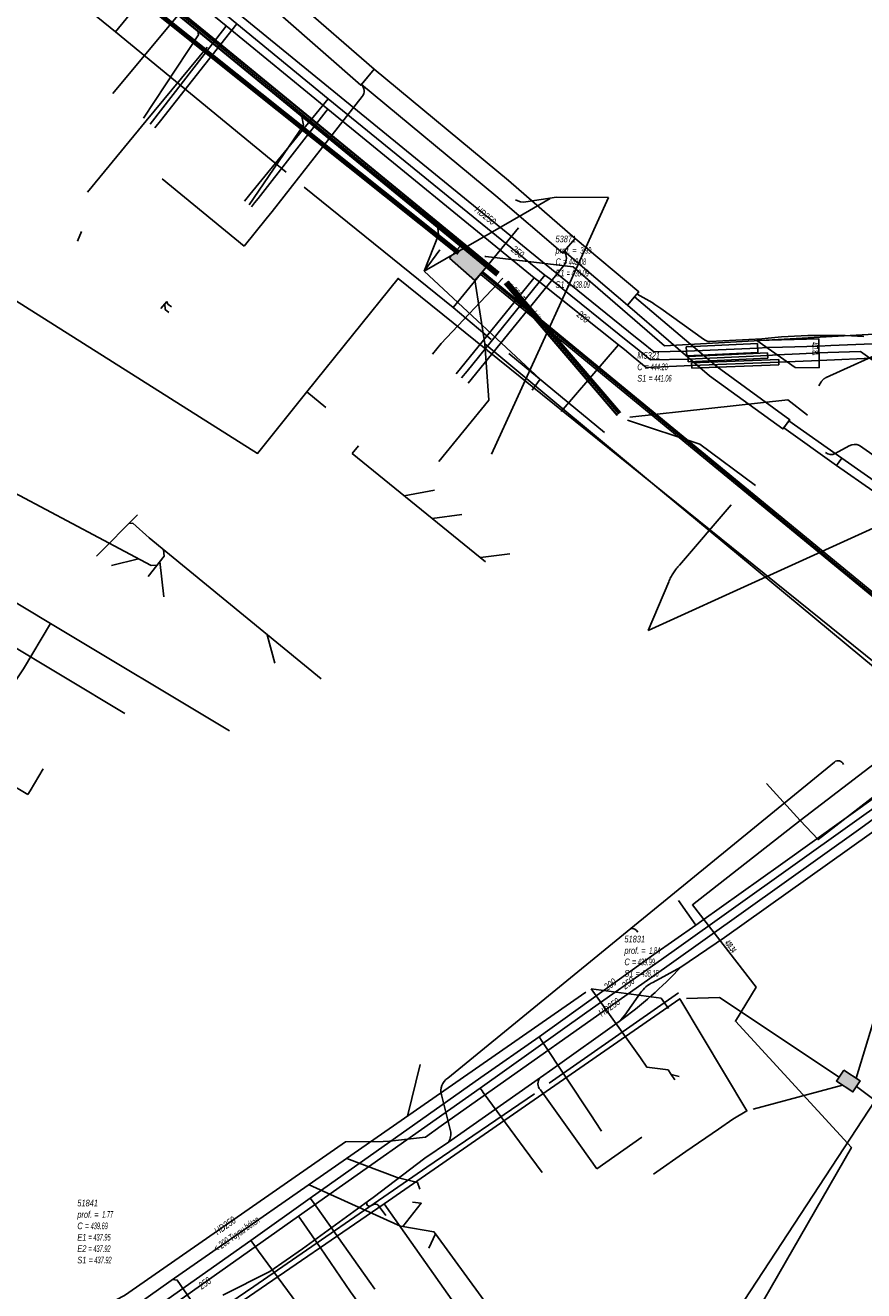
# Model space of a CAD drawing. Header units: metres. Extents: x 2695563 to 2696938, y 1260544 to 1262032.
# Tile 76 of 256: x 2696163 to 2696227, y 1260739 to 1260835. Entities that reach past the tile are written whole.
import ezdxf

# ---------------------------------------------------------------- set-up
doc = ezdxf.new("R2010")
doc.units = ezdxf.units.M
doc.header["$LTSCALE"] = 100
for name, pattern in [('AUSGEZOGEN', [0]), ('STRICHLINIE2_S3', [0.25, 0.15, -0.1]), ('VERDECKT2_S2', [0.18, 0.1, -0.08])]:
    doc.linetypes.add(name, pattern=pattern)
for name, color, linetype in [('Eau portable_Cadastre des conduites_Conduite', 171, 'AUSGEZOGEN'), ('Eau portable_Cadastre des conduites_Ouvrage_Ligne', 171, 'AUSGEZOGEN'), ('Eau potable_Cadastre des conduites_Conduite_Texte', 171, 'AUSGEZOGEN'), ('Eau potable_Cadastre des conduites_Tube de protection', 171, 'AUSGEZOGEN'), ('EU_Cadastre des conduites', 24, 'AUSGEZOGEN'), ('EU_Cadastre des conduites – Texte', 7, 'AUSGEZOGEN'), ('EU_Cadastre des conduites_Regard normalisé – Texte', 24, 'AUSGEZOGEN'), ('Gaz_Cadastre des conduites_Conduite', 32, 'AUSGEZOGEN'), ('Gaz_Cadastre des conduites_Conduite_Texte', 32, 'AUSGEZOGEN'), ('Gaz_Cadastre des conduites_Ouvrage_Ligne', 32, 'AUSGEZOGEN'), ('Gaz_Cadastre des conduites_Tube de protection', 32, 'AUSGEZOGEN'), ('Réseau électrique_Cadastre des conduite_Bord du tracé', 1, 'AUSGEZOGEN'), ('Réseau électrique_Cadastre des conduite_Tronçon de tracé', 1, 'AUSGEZOGEN'), ('Réseau électrique_Cadastre des conduites_Ouvrage_Surface-Ligne-Point', 1, 'AUSGEZOGEN'), ('Réseau électrique_Point altimétrique_Texte', 7, 'AUSGEZOGEN'), ('TV_Cadastre des conduites_CONDUITE', 92, 'AUSGEZOGEN'), ('Télécommunications_SW_Cadastre des conduites_Bord du tracé', 94, 'AUSGEZOGEN'), ('Télécommunications_SW_Cadastre des conduites_Ouvrage', 94, 'AUSGEZOGEN')]:
    doc.layers.add(name, color=color, linetype=linetype)
doc.styles.add('ARIAL', font='arial.ttf')
doc.styles.add('ARIALNARROW', font='ARIALN.TTF')
pattern_1 = [(0, (2708005, 1273150), (6075, 6075), [6075, -6075]), (90, (2708005, 1273150), (-6075, 6075), [6075, -6075])]

# ---------------------------------------------------------------- blocks, each defined once
blk = doc.blocks.new('COMPLEXOBJECT_1725')
at = {"layer": 'Réseau électrique_Cadastre des conduite_Bord du tracé', "color": 1, "linetype": 'AUSGEZOGEN', "transparency": 33554687}
for p, q in [((6212.164, 10764.089), (6210.044, 10762.942)), ((6209.101, 10762.136), (6208.44, 10761.203))]:
    blk.add_line(p, q, dxfattribs=at)
for centre, radius, start, end in [((6188.211, 10786.615), 32.882, 305.87957, 316.75858), ((6211.173, 10760.667), 2.54, 116.38597, 144.65631), ((6201.499, 10765.621), 8.228, 316.64961, 327.52307)]:
    blk.add_arc(centre, radius, start, end, dxfattribs=at)
blk = doc.blocks.new('COMPLEXOBJECT_2431')
at = {"layer": 'Réseau électrique_Cadastre des conduite_Tronçon de tracé', "color": 1, "linetype": 'AUSGEZOGEN', "transparency": 33554687}
blk.add_line((6224.909, 10803.568), (6223.852, 10802.981), dxfattribs=at)
blk.add_arc((6225.339, 10802.704), 0.965, 68.38733, 116.42706, dxfattribs=at)
blk = doc.blocks.new('COMPLEXOBJECT_2484')
at = {"layer": 'Réseau électrique_Cadastre des conduite_Tronçon de tracé', "color": 1, "linetype": 'STRICHLINIE2_S3', "transparency": 33554687}
for p, q in [((6212.068, 10794.54), (6215.979, 10799.105)), ((6209.701, 10789.595), (6211.242, 10793.279))]:
    blk.add_line(p, q, dxfattribs=at)
blk.add_arc((6215.066, 10791.675), 4.147, 136.30267, 157.24487, dxfattribs=at)
blk = doc.blocks.new('COMPLEXOBJECT_2485')
at = {"layer": 'Réseau électrique_Cadastre des conduite_Tronçon de tracé', "color": 1, "linetype": 'STRICHLINIE2_S3', "transparency": 33554687}
for p, q in [((6223.177, 10808.74), (6234.903, 10814.066)), ((6222.61, 10808.108), (6222.799, 10808.42))]:
    blk.add_line(p, q, dxfattribs=at)
blk.add_arc((6223.465, 10808.017), 0.778, 111.69125, 148.80864, dxfattribs=at)
blk = doc.blocks.new('COMPLEXOBJECT_2486')
at = {"layer": 'Réseau électrique_Cadastre des conduite_Tronçon de tracé', "color": 1, "linetype": 'AUSGEZOGEN', "transparency": 33554687}
blk.add_line((6194.723, 10751.705), (6194.032, 10754.418), dxfattribs=at)
for centre, radius, start, end in [((6195.18, 10754.71), 1.185, 124.27081, 194.27168), ((6193.51, 10751.469), 1.236, 329.52091, 11.01656)]:
    blk.add_arc(centre, radius, start, end, dxfattribs=at)
blk = doc.blocks.new('COMPLEXOBJECT_2488')
at = {"layer": 'Réseau électrique_Cadastre des conduite_Tronçon de tracé', "color": 1, "linetype": 'AUSGEZOGEN', "transparency": 33554687}
blk.add_line((6213.89, 10811.633), (6210.636, 10813.966), dxfattribs=at)
for centre, radius, start, end in [((6202.549, 10802.682), 13.882, 54.36951, 63.038), ((6214.381, 10812.224), 0.768, 230.29676, 268.90807)]:
    blk.add_arc(centre, radius, start, end, dxfattribs=at)
blk = doc.blocks.new('COMPLEXOBJECT_2492')
at = {"layer": 'Réseau électrique_Cadastre des conduite_Tronçon de tracé', "color": 1, "linetype": 'AUSGEZOGEN', "transparency": 33554687}
blk.add_line((6204.554, 10750.57), (6201.525, 10754.798), dxfattribs=at)
blk.add_arc((6202.019, 10755.265), 0.68, 136.2347, 223.3988, dxfattribs=at)
blk = doc.blocks.new('COMPLEXOBJECT_2493')
at = {"layer": 'Réseau électrique_Cadastre des conduite_Tronçon de tracé', "color": 1, "linetype": 'AUSGEZOGEN', "transparency": 33554687}
blk.add_line((6181.209, 10821.314), (6188.027, 10830.019), dxfattribs=at)
blk.add_arc((6187.568, 10830.431), 0.617, 318.07279, 51.14645, dxfattribs=at)
blk = doc.blocks.new('COMPLEXOBJECT_2494')
at = {"layer": 'Réseau électrique_Cadastre des conduite_Tronçon de tracé', "color": 1, "linetype": 'AUSGEZOGEN', "transparency": 33554687}
blk.add_line((6196.053, 10808.308), (6203.326, 10817.248), dxfattribs=at)
blk.add_arc((6202.593, 10817.777), 0.904, 324.17017, 34.73224, dxfattribs=at)

msp = doc.modelspace()

# ---------------------------------------------------------------- hatches: boundary and pattern name
at = {"layer": 'Réseau électrique_Cadastre des conduite_Bord du tracé', "lineweight": 18, "transparency": 33554687}
h = msp.add_hatch(dxfattribs=at)
h.set_pattern_fill('MUSTER', color=1, scale=6075, style=0, pattern_type=2)
h.set_pattern_definition(pattern_1)
h.paths.add_polyline_path([(2696183.978, 1260837.054), (2696182.998, 1260835.852), (2696188.906, 1260830.681), (2696189.902, 1260831.898)], flags=0)
h = msp.add_hatch(dxfattribs=at)
h.set_pattern_fill('MUSTER', color=1, scale=6075, style=0, pattern_type=2)
h.set_pattern_definition(pattern_1)
h.paths.add_polyline_path([(2696189.902, 1260831.898), (2696188.962, 1260830.743), (2696199.13, 1260822.305), (2696204.197, 1260817.973), (2696204.306, 1260818.102), (2696205.132, 1260819.061), (2696200.093, 1260823.452)], flags=0)
h = msp.add_hatch(dxfattribs=at)
h.set_pattern_fill('MUSTER', color=1, scale=6075, style=0, pattern_type=2)
h.set_pattern_definition(pattern_1)
h.paths.add_polyline_path([(2696209.084, 1260814.014), (2696209.634, 1260814.657), (2696209.949, 1260815.025), (2696205.132, 1260819.061), (2696204.306, 1260818.102)], flags=0)
h = msp.add_hatch(dxfattribs=at)
h.set_pattern_fill('MUSTER', color=1, scale=6075, style=0, pattern_type=2)
h.set_pattern_definition(pattern_1)
h.paths.add_polyline_path([(2696215.895, 1260809.358), (2696209.634, 1260814.657), (2696209.084, 1260814.014), (2696215.313, 1260808.685), (2696220.869, 1260804.658), (2696221.378, 1260805.355)], flags=0)
h = msp.add_hatch(dxfattribs=at)
h.set_pattern_fill('MUSTER', color=1, scale=6075, style=0, pattern_type=2)
h.set_pattern_definition(pattern_1)
h.paths.add_polyline_path([(2696221.306, 1260805.256), (2696220.933, 1260804.745), (2696224.929, 1260801.896), (2696225.314, 1260802.446)], flags=0)
h = msp.add_hatch(dxfattribs=at)
h.set_pattern_fill('MUSTER', color=1, scale=6075, style=0, pattern_type=2)
h.set_pattern_definition(pattern_1)
h.paths.add_polyline_path([(2696307.16, 1260749.812), (2696292.772, 1260758.199), (2696278.391, 1260766.984), (2696266.741, 1260774.403), (2696252.131, 1260784.015), (2696239.034, 1260792.827), (2696225.314, 1260802.446), (2696224.929, 1260801.896), (2696238.669, 1260792.295), (2696251.79, 1260783.526), (2696266.39, 1260773.861), (2696278.081, 1260766.491), (2696292.463, 1260757.678), (2696305.932, 1260749.812), (2696318.354, 1260742.875), (2696330.9, 1260736.053), (2696331.206, 1260736.618), (2696319.082, 1260743.135)], flags=0)
h = msp.add_hatch(dxfattribs=at)
h.set_pattern_fill('MUSTER', color=1, scale=6075, style=0, pattern_type=2)
h.set_pattern_definition(pattern_1)
h.paths.add_polyline_path([(2696213.134, 1260763.899), (2696211.014, 1260762.752), (2696210.978, 1260762.734), (2696210.942, 1260762.715), (2696210.907, 1260762.696), (2696210.872, 1260762.676), (2696210.837, 1260762.655), (2696210.802, 1260762.634), (2696210.768, 1260762.612), (2696210.734, 1260762.59), (2696210.701, 1260762.568), (2696210.668, 1260762.544), (2696210.635, 1260762.521), (2696210.603, 1260762.496), (2696210.571, 1260762.472), (2696210.539, 1260762.446), (2696210.508, 1260762.421), (2696210.477, 1260762.394), (2696210.447, 1260762.368), (2696210.417, 1260762.34), (2696210.388, 1260762.313), (2696210.359, 1260762.284), (2696210.33, 1260762.256), (2696210.302, 1260762.227), (2696210.274, 1260762.197), (2696210.247, 1260762.167), (2696210.221, 1260762.137), (2696210.194, 1260762.106), (2696210.169, 1260762.075), (2696210.143, 1260762.043), (2696210.119, 1260762.011), (2696210.095, 1260761.979), (2696210.071, 1260761.946), (2696209.41, 1260761.013), (2696209.383, 1260760.971), (2696209.355, 1260760.928), (2696209.328, 1260760.886), (2696209.3, 1260760.844), (2696209.272, 1260760.803), (2696209.243, 1260760.761), (2696209.214, 1260760.72), (2696209.185, 1260760.679), (2696209.156, 1260760.637), (2696209.127, 1260760.597), (2696209.097, 1260760.556), (2696209.067, 1260760.515), (2696209.037, 1260760.475), (2696209.006, 1260760.435), (2696208.976, 1260760.395), (2696208.945, 1260760.355), (2696208.914, 1260760.316), (2696208.882, 1260760.277), (2696208.85, 1260760.237), (2696208.818, 1260760.198), (2696208.786, 1260760.16), (2696208.754, 1260760.121), (2696208.721, 1260760.083), (2696208.688, 1260760.044), (2696208.655, 1260760.007), (2696208.622, 1260759.969), (2696208.588, 1260759.931), (2696208.555, 1260759.894), (2696208.521, 1260759.857), (2696208.486, 1260759.82), (2696208.452, 1260759.783), (2696208.615, 1260759.902), (2696208.777, 1260760.021), (2696208.938, 1260760.142), (2696209.099, 1260760.263), (2696209.259, 1260760.386), (2696209.418, 1260760.509), (2696209.576, 1260760.633), (2696209.734, 1260760.759), (2696209.891, 1260760.885), (2696210.047, 1260761.013), (2696210.202, 1260761.141), (2696210.356, 1260761.27), (2696210.51, 1260761.4), (2696210.663, 1260761.531), (2696210.815, 1260761.663), (2696210.966, 1260761.796), (2696211.117, 1260761.93), (2696211.266, 1260762.065), (2696211.415, 1260762.201), (2696211.563, 1260762.337), (2696211.71, 1260762.475), (2696211.856, 1260762.613), (2696212.002, 1260762.753), (2696212.146, 1260762.893), (2696212.29, 1260763.034), (2696212.433, 1260763.176), (2696212.575, 1260763.319), (2696212.716, 1260763.463), (2696212.856, 1260763.607), (2696212.996, 1260763.753)], flags=0)
at = {"layer": 'Télécommunications_SW_Cadastre des conduites_Ouvrage', "transparency": 33554687}
for points in [[(2696195.613, 1260817.578), (2696197.532, 1260815.899), (2696198.52, 1260817.027), (2696196.601, 1260818.707)], [(2696225.466, 1260756.113), (2696224.916, 1260755.278), (2696226.168, 1260754.452), (2696226.718, 1260755.286)]]:
    msp.add_hatch(color=7, dxfattribs=at).paths.add_polyline_path(points)

# ---------------------------------------------------------------- linework, layer by layer
at = {"layer": 'Eau portable_Cadastre des conduites_Conduite', "color": 7, "linetype": 'AUSGEZOGEN', "transparency": 33554687}
for p, q in [((2696208.408, 1260811.03), (2696204.08, 1260805.966)), ((2696214.277, 1260767.089), (2696212.966, 1260768.954)), ((2696202.412, 1260758.615), (2696202.644, 1260758.265))]:
    msp.add_line(p, q, dxfattribs=at)
for points in [[(2696170.518, 1260841.826), (2696178.714, 1260835.181), (2696186.401, 1260828.857), (2696202.025, 1260816.092)], [(2696178.714, 1260835.181), (2696178.599, 1260835.033), (2696172.947, 1260827.742)], [(2696180.616, 1260821.473), (2696180.848, 1260821.769), (2696181.114, 1260822.109), (2696186.285, 1260828.709), (2696186.401, 1260828.857)], [(2696202.025, 1260816.092), (2696201.907, 1260815.947), (2696196.127, 1260808.835)], [(2696202.025, 1260816.092), (2696202.318, 1260815.86), (2696208.408, 1260811.03), (2696208.856, 1260810.665), (2696209.516, 1260810.126)], [(2696209.516, 1260810.126), (2696210.516, 1260809.31), (2696213.959, 1260809.448), (2696220.55, 1260809.711), (2696221.166, 1260809.736), (2696223.02, 1260809.81), (2696223.625, 1260809.834), (2696228.143, 1260810.035), (2696228.883, 1260810.981), (2696230.652, 1260809.676), (2696242.654, 1260800.825), (2696243.143, 1260800.465), (2696244.499, 1260799.465), (2696243.123, 1260796.673), (2696242.815, 1260796.048)], [(2696116.788, 1260805.015), (2696129.777, 1260797.137), (2696135.761, 1260793.537), (2696148.081, 1260786.152), (2696156.912, 1260780.95), (2696162.504, 1260777.677), (2696163.418, 1260777.137), (2696163.687, 1260776.978)], [(2696242.815, 1260796.048), (2696240.088, 1260790.862), (2696238.847, 1260788.482), (2696235.599, 1260782.324), (2696220.673, 1260771.659), (2696214.715, 1260767.402), (2696214.277, 1260767.089), (2696211.092, 1260764.862)], [(2696163.687, 1260776.978), (2696163.85, 1260777.249), (2696164.853, 1260778.917)], [(2696211.092, 1260764.862), (2696202.412, 1260758.615), (2696197.975, 1260755.55), (2696185.072, 1260746.414), (2696180.566, 1260743.207), (2696172.166, 1260737.263), (2696169.724, 1260735.982), (2696168.82, 1260735.508)], [(2696202.644, 1260758.265), (2696206.257, 1260752.808), (2696206.372, 1260752.634), (2696206.646, 1260752.221), (2696207.125, 1260751.497)], [(2696185.072, 1260746.414), (2696185.228, 1260746.194), (2696185.61, 1260745.655), (2696189.539, 1260740.118), (2696189.969, 1260739.512)], [(2696180.566, 1260743.207), (2696180.791, 1260742.901), (2696181.158, 1260742.401), (2696185.551, 1260736.431)]]:
    msp.add_lwpolyline(points, dxfattribs=at)
at = {"layer": 'Eau portable_Cadastre des conduites_Ouvrage_Ligne', "color": 7, "linetype": 'STRICHLINIE2_S3', "transparency": 33554687}
for p, q in [((2696218.9, 1260811.345), (2696223.58, 1260811.485)), ((2696221.786, 1260809.295), (2696218.9, 1260811.345)), ((2696223.58, 1260811.485), (2696223.612, 1260809.284)), ((2696223.612, 1260809.284), (2696221.786, 1260809.295))]:
    msp.add_line(p, q, dxfattribs=at)
at = {"layer": 'Eau potable_Cadastre des conduites_Tube de protection', "color": 7, "linetype": 'VERDECKT2_S2', "transparency": 33554687}
msp.add_lwpolyline([(2696213.967, 1260809.248), (2696213.951, 1260809.647), (2696220.542, 1260809.911), (2696220.558, 1260809.511), (2696213.967, 1260809.248)], close=True, dxfattribs=at)
at = {"layer": 'EU_Cadastre des conduites', "linetype": 'AUSGEZOGEN', "transparency": 33554687}
for p, q in [((2696176.916, 1260834.459), (2696168.126, 1260841.654)), ((2696176.929, 1260834.474), (2696168.139, 1260841.669)), ((2696176.942, 1260834.489), (2696168.152, 1260841.684)), ((2696177.106, 1260834.691), (2696168.316, 1260841.886)), ((2696177.119, 1260834.706), (2696168.329, 1260841.901)), ((2696177.132, 1260834.721), (2696168.342, 1260841.916)), ((2696185.053, 1260828.185), (2696177.106, 1260834.691)), ((2696185.066, 1260828.2), (2696177.119, 1260834.706)), ((2696185.079, 1260828.215), (2696177.132, 1260834.721)), ((2696184.863, 1260827.953), (2696176.916, 1260834.459)), ((2696184.876, 1260827.968), (2696176.929, 1260834.474)), ((2696184.889, 1260827.983), (2696176.942, 1260834.489)), ((2696194.118, 1260820.377), (2696184.863, 1260827.953)), ((2696194.131, 1260820.392), (2696184.876, 1260827.968)), ((2696194.144, 1260820.407), (2696184.889, 1260827.983)), ((2696194.308, 1260820.609), (2696185.053, 1260828.185)), ((2696194.321, 1260820.624), (2696185.066, 1260828.2)), ((2696194.334, 1260820.639), (2696185.079, 1260828.215)), ((2696199.163, 1260816.245), (2696194.118, 1260820.377)), ((2696199.176, 1260816.26), (2696194.131, 1260820.392)), ((2696199.189, 1260816.275), (2696194.144, 1260820.407)), ((2696199.353, 1260816.477), (2696194.308, 1260820.609)), ((2696199.366, 1260816.492), (2696194.321, 1260820.624)), ((2696199.379, 1260816.507), (2696194.334, 1260820.639)), ((2696208.314, 1260805.683), (2696199.787, 1260815.633)), ((2696208.329, 1260805.695), (2696199.802, 1260815.645)), ((2696208.344, 1260805.708), (2696199.817, 1260815.658)), ((2696208.542, 1260805.878), (2696200.015, 1260815.828)), ((2696208.557, 1260805.891), (2696200.03, 1260815.841)), ((2696208.572, 1260805.903), (2696200.045, 1260815.853))]:
    msp.add_line(p, q, dxfattribs=at)
at = {"layer": 'EU_Cadastre des conduites', "color": 255, "transparency": 33554687}
for p, q in [((2696177.024, 1260834.59), (2696168.234, 1260841.785)), ((2696184.971, 1260828.084), (2696177.024, 1260834.59)), ((2696194.226, 1260820.508), (2696184.971, 1260828.084)), ((2696199.271, 1260816.376), (2696194.226, 1260820.508)), ((2696208.443, 1260805.793), (2696199.916, 1260815.743))]:
    msp.add_line(p, q, dxfattribs=at)
at = {"layer": 'EU_Cadastre des conduites', "color": 24, "linetype": 'AUSGEZOGEN', "transparency": 33554687}
for p, q in [((2696203.23, 1260822.11), (2696201.184, 1260820.928)), ((2696201.184, 1260820.928), (2696193.703, 1260816.609)), ((2696167.444, 1260818.859), (2696167.757, 1260819.595)), ((2696194.871, 1260818.21), (2696193.703, 1260816.609)), ((2696194.993, 1260811.131), (2696199.646, 1260816.071)), ((2696173.762, 1260813.768), (2696174.202, 1260814.309)), ((2696194.323, 1260810.316), (2696194.985, 1260811.131)), ((2696188.244, 1260802.788), (2696188.721, 1260803.367)), ((2696198.34, 1260794.594), (2696188.244, 1260802.788)), ((2696194.467, 1260800.007), (2696192.173, 1260799.599)), ((2696171.992, 1260798.158), (2696168.871, 1260795.012)), ((2696196.536, 1260798.179), (2696194.308, 1260797.865)), ((2696185.905, 1260785.722), (2696172.859, 1260796.409)), ((2696170.029, 1260794.317), (2696172.075, 1260794.813)), ((2696173.973, 1260791.95), (2696173.684, 1260794.618)), ((2696200.184, 1260795.185), (2696197.95, 1260794.911)), ((2696182.376, 1260786.907), (2696181.817, 1260789.071)), ((2696211.65, 1260761.563), (2696206.334, 1260762.273)), ((2696210.074, 1260757.037), (2696206.334, 1260762.273)), ((2696212.209, 1260760.76), (2696211.65, 1260761.563)), ((2696193.387, 1260756.527), (2696192.432, 1260752.613)), ((2696213.01, 1260755.63), (2696212.397, 1260755.787)), ((2696193.36, 1260747.089), (2696193.193, 1260747.59)), ((2696190.62, 1260744.866), (2696184.975, 1260747.431)), ((2696190.893, 1260744.741), (2696190.62, 1260744.866)), ((2696194.058, 1260742.614), (2696194.544, 1260743.711))]:
    msp.add_line(p, q, dxfattribs=at)
for points in [[(2696172.43, 1260828.173), (2696176.613, 1260834.5), (2696176.564, 1260834.773)], [(2696180.435, 1260821.634), (2696184.562, 1260827.661), (2696184.437, 1260828.316)], [(2696193.703, 1260816.609), (2696194.775, 1260819.34), (2696194.729, 1260819.891)], [(2696201.872, 1260807.58), (2696202.47, 1260808.434), (2696193.703, 1260816.609)], [(2696174.358, 1260813.473), (2696174.087, 1260813.695), (2696174.051, 1260814.123)], [(2696174.558, 1260813.889), (2696174.287, 1260814.111), (2696174.202, 1260814.309)], [(2696222.731, 1260805.7), (2696221.23, 1260806.85), (2696209.274, 1260805.535)], [(2696218.786, 1260800.371), (2696214.58, 1260803.5), (2696209.091, 1260805.319)], [(2696159.028, 1260801.735), (2696173.031, 1260794.306), (2696173.474, 1260794.351)], [(2696172.867, 1260796.409), (2696171.625, 1260797.511), (2696171.333, 1260797.494)], [(2696172.79, 1260793.476), (2696174.005, 1260795.028), (2696173.968, 1260795.5)], [(2696205.939, 1260762.001), (2696189.566, 1260750.621), (2696174.539, 1260740.179), (2696172.014, 1260738.395)], [(2696212.681, 1260755.373), (2696212.397, 1260755.787), (2696212.17, 1260756.116), (2696210.557, 1260756.338), (2696210.074, 1260757.037)], [(2696193.193, 1260747.59), (2696191.642, 1260747.981), (2696187.833, 1260749.417)], [(2696192.813, 1260746.1), (2696193.472, 1260746.027), (2696192.091, 1260744.254)], [(2696201.749, 1260733.866), (2696200.391, 1260735.722), (2696194.544, 1260743.711), (2696194.429, 1260743.869), (2696192.091, 1260744.254), (2696191.894, 1260744.286), (2696190.893, 1260744.741)], [(2696186.28, 1260723.84), (2696174.997, 1260740.21), (2696174.628, 1260740.241)]]:
    msp.add_lwpolyline(points, dxfattribs=at)
at = {"layer": 'Gaz_Cadastre des conduites_Conduite', "color": 32, "linetype": 'AUSGEZOGEN', "transparency": 33554687}
msp.add_line((2696171.003, 1260843.154), (2696203.611, 1260816.518), dxfattribs=at)
for points in [[(2696149.886, 1260859.669), (2696179.507, 1260835.339), (2696186.428, 1260829.654), (2696202.845, 1260816.285), (2696203.352, 1260815.906)], [(2696179.507, 1260835.339), (2696173.725, 1260827.994), (2696173.299, 1260827.454)], [(2696180.082, 1260821.91), (2696180.493, 1260822.412), (2696186.428, 1260829.654)], [(2696243.626, 1260794.646), (2696243.854, 1260795.073), (2696244.118, 1260795.567), (2696244.753, 1260796.756), (2696245.279, 1260797.999), (2696244.615, 1260798.458), (2696244.461, 1260798.565), (2696244.061, 1260798.842), (2696243.597, 1260799.189), (2696242.257, 1260800.193), (2696230.265, 1260809.107), (2696227.645, 1260811.092), (2696224.488, 1260810.963), (2696223.597, 1260810.926), (2696220.83, 1260810.845), (2696219.653, 1260810.81), (2696218.951, 1260810.778), (2696213.562, 1260810.53), (2696211.077, 1260810.499), (2696210.144, 1260811.251), (2696209.706, 1260811.605), (2696203.611, 1260816.518)], [(2696196.533, 1260808.517), (2696196.957, 1260809.038), (2696202.845, 1260816.285)], [(2696242.549, 1260794.365), (2696242.796, 1260794.812), (2696243.075, 1260795.318), (2696243.901, 1260796.816), (2696244.253, 1260797.755), (2696243.594, 1260798.221), (2696243.44, 1260798.33), (2696243.059, 1260798.599), (2696242.686, 1260798.878), (2696242.568, 1260798.967), (2696241.732, 1260799.594), (2696229.669, 1260808.426), (2696226.739, 1260810.51), (2696224.259, 1260810.431), (2696223.619, 1260810.411), (2696222.11, 1260810.337), (2696220.434, 1260810.256), (2696219.711, 1260810.222), (2696213.689, 1260809.947), (2696210.845, 1260809.889), (2696209.697, 1260810.811), (2696209.249, 1260811.171), (2696203.352, 1260815.906)], [(2696187.737, 1260750.682), (2696190.592, 1260750.707), (2696191.062, 1260750.72), (2696193.787, 1260751.034), (2696194.983, 1260751.879), (2696212.075, 1260763.953), (2696226.762, 1260774.434), (2696236.625, 1260781.633), (2696239.881, 1260787.749), (2696241.878, 1260791.333), (2696243.414, 1260794.243), (2696243.626, 1260794.646)], [(2696211.243, 1260764.191), (2696212.616, 1260765.152), (2696226.119, 1260774.785), (2696236.118, 1260781.911), (2696239.371, 1260788.169), (2696242.117, 1260793.502), (2696242.353, 1260793.973), (2696242.549, 1260794.365)], [(2696169.639, 1260735.289), (2696172.451, 1260736.738), (2696184.191, 1260745.054), (2696197.928, 1260754.746), (2696206.021, 1260760.487), (2696211.243, 1260764.191)], [(2696197.928, 1260754.746), (2696198.089, 1260754.527), (2696198.165, 1260754.424), (2696201.265, 1260750.2), (2696202.62, 1260748.353)], [(2696073.061, 1260695.833), (2696073.22, 1260695.888), (2696105.105, 1260708.388), (2696125.251, 1260716.954), (2696142.699, 1260724.372), (2696171.005, 1260739.039), (2696186.903, 1260750.102), (2696187.737, 1260750.682)], [(2696184.191, 1260745.054), (2696185.851, 1260742.639), (2696188.128, 1260739.326), (2696188.642, 1260738.578)]]:
    msp.add_lwpolyline(points, dxfattribs=at)
at = {"layer": 'Gaz_Cadastre des conduites_Ouvrage_Ligne', "color": 32, "linetype": 'STRICHLINIE2_S3', "transparency": 33554687}
for p, q in [((2696218.9, 1260811.345), (2696223.58, 1260811.485)), ((2696221.786, 1260809.295), (2696218.9, 1260811.345)), ((2696223.58, 1260811.485), (2696223.612, 1260809.284)), ((2696223.612, 1260809.284), (2696221.786, 1260809.295))]:
    msp.add_line(p, q, dxfattribs=at)
at = {"layer": 'Gaz_Cadastre des conduites_Tube de protection', "color": 32, "linetype": 'VERDECKT2_S2', "transparency": 33554687}
for points in [[(2696213.578, 1260810.19), (2696213.546, 1260810.87), (2696218.935, 1260811.117), (2696218.966, 1260810.438), (2696213.578, 1260810.19)], [(2696213.698, 1260809.747), (2696213.68, 1260810.147), (2696219.702, 1260810.422), (2696219.72, 1260810.023), (2696213.698, 1260809.747)]]:
    msp.add_lwpolyline(points, close=True, dxfattribs=at)
at = {"layer": 'Réseau électrique_Cadastre des conduite_Bord du tracé', "color": 1, "linetype": 'AUSGEZOGEN', "transparency": 33554687}
for points in [[(2696183.978, 1260837.054), (2696182.998, 1260835.852), (2696188.906, 1260830.681), (2696189.902, 1260831.898), (2696183.978, 1260837.054)], [(2696189.902, 1260831.898), (2696188.962, 1260830.743), (2696199.13, 1260822.305), (2696204.197, 1260817.973), (2696204.306, 1260818.102), (2696205.132, 1260819.061), (2696200.093, 1260823.452), (2696189.902, 1260831.898)], [(2696209.084, 1260814.014), (2696209.634, 1260814.657), (2696209.949, 1260815.025), (2696205.132, 1260819.061), (2696204.306, 1260818.102), (2696209.084, 1260814.014)], [(2696215.895, 1260809.358), (2696209.634, 1260814.657), (2696209.084, 1260814.014), (2696215.313, 1260808.685), (2696220.869, 1260804.658), (2696221.378, 1260805.355), (2696215.895, 1260809.358)], [(2696221.306, 1260805.256), (2696220.933, 1260804.745), (2696224.929, 1260801.896), (2696225.314, 1260802.446), (2696221.306, 1260805.256)], [(2696307.16, 1260749.812), (2696292.772, 1260758.199), (2696278.391, 1260766.984), (2696266.741, 1260774.403), (2696252.131, 1260784.015), (2696239.034, 1260792.827), (2696225.314, 1260802.446), (2696224.929, 1260801.896), (2696238.669, 1260792.295), (2696251.79, 1260783.526), (2696266.39, 1260773.861), (2696278.081, 1260766.491), (2696292.463, 1260757.678), (2696305.932, 1260749.812), (2696318.354, 1260742.875), (2696330.9, 1260736.053), (2696331.206, 1260736.618), (2696319.082, 1260743.135), (2696307.16, 1260749.812)]]:
    msp.add_lwpolyline(points, close=True, dxfattribs=at)
at = {"layer": 'Réseau électrique_Cadastre des conduite_Tronçon de tracé', "color": 1, "linetype": 'AUSGEZOGEN', "transparency": 33554687}
for p, q in [((2696183.257, 1260824.095), (2696170.309, 1260834.722)), ((2696180.058, 1260818.489), (2696173.858, 1260823.594)), ((2696201.383, 1260821.844), (2696203.711, 1260822.193)), ((2696203.711, 1260822.193), (2696207.644, 1260822.179)), ((2696207.644, 1260822.179), (2696204.47, 1260815.167)), ((2696181.723, 1260820.57), (2696180.058, 1260818.489)), ((2696181.723, 1260820.57), (2696182.179, 1260821.124)), ((2696195.881, 1260813.844), (2696200.833, 1260819.873)), ((2696219.262, 1260811.486), (2696215.336, 1260811.266)), ((2696207.362, 1260804.396), (2696200.104, 1260810.371)), ((2696161.796, 1260788.655), (2696171.033, 1260783.112)), ((2696209.342, 1260766.839), (2696224.77, 1260779.434)), ((2696216.427, 1260766.156), (2696229.049, 1260775.141)), ((2696195.483, 1260755.499), (2696209.342, 1260766.839)), ((2696213.134, 1260763.899), (2696216.427, 1260766.156)), ((2696203.174, 1260755.117), (2696212.953, 1260761.97)), ((2696203.43, 1260756.209), (2696208.452, 1260759.783)), ((2696202.498, 1260755.546), (2696203.43, 1260756.209)), ((2696195.545, 1260750.652), (2696202.498, 1260755.546)), ((2696193.897, 1260748.767), (2696202.041, 1260754.31)), ((2696193.744, 1260749.442), (2696195.545, 1260750.652)), ((2696205.524, 1260750.38), (2696206.771, 1260748.641)), ((2696206.771, 1260748.641), (2696210.183, 1260751.022)), ((2696180.808, 1260739.715), (2696193.897, 1260748.767)), ((2696189.855, 1260745.929), (2696189.598, 1260745.8)), ((2696190.801, 1260745.097), (2696190.205, 1260745.891)), ((2696178.443, 1260739.067), (2696182.012, 1260740.861)), ((2696178.989, 1260738.48), (2696180.808, 1260739.715))]:
    msp.add_line(p, q, dxfattribs=at)
for points in [[(2696155.701, 1260846.585), (2696170.309, 1260834.722), (2696175.618, 1260841.201)], [(2696198.769, 1260811.423), (2696195.881, 1260813.844), (2696184.611, 1260822.968)], [(2696273.549, 1260771.975), (2696253.406, 1260785.008), (2696239.44, 1260794.451), (2696226.664, 1260803.411)], [(2696189.477, 1260746.202), (2696189.827, 1260746.456), (2696193.744, 1260749.442)], [(2696182.012, 1260740.861), (2696184.484, 1260742.574), (2696189.477, 1260746.202)]]:
    msp.add_lwpolyline(points, dxfattribs=at)
for centre, radius, start, end in [((2696201.23, 1260823.062), 1.227, 239.43296, 277.15416), ((2696224.164, 1260763.927), 47.811, 91.10692, 95.88433), ((2696224.201, 1260763.127), 48.612, 86.72275, 91.13274), ((2696224.522, 1260803.385), 0.665, 229.73723, 296.82488), ((2696225.042, 1260779.101), 0.43, 20.00027, 129.27477), ((2696209.356, 1260766.203), 0.636, 33.71019, 91.23468), ((2696189.557, 1260746.007), 0.211, 112.26923, 281.23383), ((2696190.005, 1260745.675), 0.294, 47.08526, 120.52191)]:
    msp.add_arc(centre, radius, start, end, dxfattribs=at)
at = {"layer": 'Réseau électrique_Cadastre des conduites_Ouvrage_Surface-Ligne-Point', "color": 1, "linetype": 'AUSGEZOGEN', "transparency": 33554687}
for p, q in [((2696176.028, 1260837.171), (2696170.12, 1260830.052)), ((2696204.47, 1260815.167), (2696198.798, 1260802.746)), ((2696227.973, 1260797.27), (2696210.671, 1260789.405))]:
    msp.add_line(p, q, dxfattribs=at)
at = {"layer": 'TV_Cadastre des conduites_CONDUITE', "color": 92, "linetype": 'AUSGEZOGEN', "transparency": 33554687}
for p, q in [((2696184.817, 1260807.455), (2696186.251, 1260806.271)), ((2696219.623, 1260777.801), (2696222.172, 1260774.999))]:
    msp.add_line(p, q, dxfattribs=at)
for points in [[(2696159.086, 1260816.683), (2696181.083, 1260802.806), (2696184.817, 1260807.455)], [(2696184.817, 1260807.455), (2696191.725, 1260816.057), (2696231.274, 1260784.17), (2696232.515, 1260783.301)], [(2696246.124, 1260788.795), (2696245.262, 1260788.139), (2696238.175, 1260793.314), (2696234.513, 1260784.157), (2696233.724, 1260782.455), (2696233, 1260780.893), (2696223.525, 1260773.568), (2696222.172, 1260774.999)], [(2696222.172, 1260774.999), (2696231.861, 1260782.433), (2696232.515, 1260783.301)], [(2696213.307, 1260728.08), (2696226.05, 1260750.25), (2696217.265, 1260759.81), (2696218.825, 1260762.397), (2696214.007, 1260768.614), (2696222.172, 1260774.999)]]:
    msp.add_lwpolyline(points, dxfattribs=at)
at = {"layer": 'Télécommunications_SW_Cadastre des conduites_Bord du tracé', "linetype": 'AUSGEZOGEN', "transparency": 33554687}
for p, q in [((2696164.73, 1260843.343), (2696196.226, 1260818.221)), ((2696164.574, 1260843.147), (2696196.07, 1260818.025)), ((2696196.07, 1260818.025), (2696196.245, 1260817.885)), ((2696196.226, 1260818.221), (2696196.401, 1260818.081)), ((2696198.155, 1260816.535), (2696235.855, 1260785.541)), ((2696197.997, 1260816.341), (2696235.701, 1260785.343))]:
    msp.add_line(p, q, dxfattribs=at)
at = {"layer": 'Télécommunications_SW_Cadastre des conduites_Bord du tracé', "color": 255, "transparency": 33554687}
for p, q in [((2696164.652, 1260843.245), (2696196.148, 1260818.123)), ((2696196.148, 1260818.123), (2696196.323, 1260817.983)), ((2696198.076, 1260816.438), (2696235.778, 1260785.442))]:
    msp.add_line(p, q, dxfattribs=at)
at = {"layer": 'Télécommunications_SW_Cadastre des conduites_Bord du tracé', "color": 94, "linetype": 'AUSGEZOGEN', "transparency": 33554687}
for p, q in [((2696197.538, 1260815.943), (2696198.286, 1260811.087)), ((2696165.407, 1260789.919), (2696157.518, 1260794.653)), ((2696165.407, 1260789.919), (2696178.955, 1260781.789)), ((2696234.048, 1260780.687), (2696226.402, 1260755.495)), ((2696225.369, 1260754.978), (2696218.618, 1260753.156)), ((2696190.663, 1260745.99), (2696179.98, 1260738.67))]:
    msp.add_line(p, q, dxfattribs=at)
for points in [[(2696198.3, 1260817.708), (2696198.354, 1260817.706), (2696204.98, 1260816.94), (2696211.89, 1260810.94), (2696234.105, 1260812.195), (2696244.623, 1260821.88), (2696256.466, 1260835.059), (2696266.796, 1260847.5), (2696281.878, 1260868.088), (2696285.081, 1260872.11)], [(2696177.253, 1260833.548), (2696172.644, 1260827.991), (2696168.21, 1260822.574)], [(2696194.8, 1260802.191), (2696198.588, 1260806.844), (2696198.286, 1260811.087)], [(2696233.66, 1260781.72), (2696215.277, 1260796.954), (2696211.738, 1260799.898), (2696198.286, 1260811.087)], [(2696165.407, 1260789.919), (2696163.349, 1260786.49), (2696159.239, 1260780.347), (2696141.961, 1260790.547)], [(2696211.055, 1260748.233), (2696213.522, 1260749.939), (2696215.99, 1260751.646), (2696217.059, 1260752.385), (2696218.139, 1260753.015), (2696213.051, 1260761.516), (2696190.663, 1260745.99)], [(2696213.55, 1260761.53), (2696216.057, 1260761.599), (2696225.113, 1260755.578)], [(2696226.444, 1260754.872), (2696227.851, 1260753.818), (2696216.535, 1260736.534), (2696209.9, 1260727.56)], [(2696190.663, 1260745.99), (2696193.482, 1260741.982), (2696195.783, 1260738.71), (2696197.508, 1260736.256)]]:
    msp.add_lwpolyline(points, dxfattribs=at)
at = {"layer": 'Télécommunications_SW_Cadastre des conduites_Ouvrage', "color": 94, "transparency": 33554687}
for points in [[(2696195.613, 1260817.578), (2696197.532, 1260815.899), (2696198.52, 1260817.027), (2696196.601, 1260818.707), (2696195.613, 1260817.578)], [(2696225.466, 1260756.113), (2696224.916, 1260755.278), (2696226.168, 1260754.452), (2696226.718, 1260755.286), (2696225.466, 1260756.113)]]:
    msp.add_lwpolyline(points, close=True, dxfattribs=at)

# ---------------------------------------------------------------- block references
at = {"layer": 'Réseau électrique_Cadastre des conduite_Bord du tracé', "color": 1, "linetype": 'AUSGEZOGEN', "lineweight": -3, "transparency": 33554687}
msp.add_blockref('COMPLEXOBJECT_1725', (2690000.97, 1249999.81), dxfattribs=at)
at = {"layer": 'Réseau électrique_Cadastre des conduite_Tronçon de tracé', "color": 1, "linetype": 'AUSGEZOGEN', "lineweight": -3, "transparency": 33554687}
for name in ['COMPLEXOBJECT_2493', 'COMPLEXOBJECT_2494', 'COMPLEXOBJECT_2488', 'COMPLEXOBJECT_2431', 'COMPLEXOBJECT_2486', 'COMPLEXOBJECT_2492']:
    msp.add_blockref(name, (2690000.97, 1249999.81), dxfattribs=at)
at = {"layer": 'Réseau électrique_Cadastre des conduite_Tronçon de tracé', "color": 1, "linetype": 'STRICHLINIE2_S3', "lineweight": -3, "transparency": 33554687}
for name in ['COMPLEXOBJECT_2485', 'COMPLEXOBJECT_2484']:
    msp.add_blockref(name, (2690000.97, 1249999.81), dxfattribs=at)

# ---------------------------------------------------------------- texts
at = {"layer": 'Eau potable_Cadastre des conduites_Conduite_Texte', "color": 7, "transparency": 33554687, "char_height": 0.55426, "width": 1.10633, "attachment_point": 5, "style": 'ARIAL'}
for insert, rotation in [((2696205.742, 1260813.138), 321.5817), ((2696207.788, 1260762.593), 35.7408)]:
    msp.add_mtext('\\A1;{\\fArial|i1|b0;\\H0.554263;\\W0.700000;\\C7;200}\\P', dxfattribs=dict(at, insert=insert, rotation=rotation))
at = {"layer": 'EU_Cadastre des conduites – Texte', "color": 24, "transparency": 33554687, "char_height": 0.55705, "width": 6, "attachment_point": 5, "style": 'ARIAL'}
for s, insert, rotation in [('\\A1;{\\fArial|b0|i1|c0|p34;\\W0.7;< \\W0.49;300 Tuyau béton armé}', (2696201.731, 1260813.609), 310.1004), ('\\A1;{\\fArial|b0|i1|c0|p34;\\W0.7;< \\W0.49;200 Tuyau béton}', (2696179.525, 1260743.616), 35.0469)]:
    msp.add_mtext(s, dxfattribs=dict(at, insert=insert, rotation=rotation))
at = {"layer": 'EU_Cadastre des conduites_Regard normalisé – Texte', "color": 24, "transparency": 33554687, "char_height": 0.50641, "attachment_point": 1, "line_spacing_factor": 1.024096, "style": 'ARIAL'}
for s, insert, width in [('\\A1;{\\fArial|b0|i1|c0|p34;\\W0.69514;53871}\\P{\\fArial|b0|i1|c0|p34;\\H0.99721x;\\W0.69514;prof. = \\W0.4866; 3.99}\\P{\\fArial|b0|i1|c0|p34;\\H0.99721x;\\W0.69514;C =\\W0.4866; 442.08}\\P{\\fArial|b0|i1|c0|p34;\\H0.99721x;\\W0.69514;E1 \\W0.4866;= 438.09}\\P{\\fArial|b0|i1|c0|p34;\\H0.99721x;\\W0.69514;S1 =\\W0.4866; 438.09}', (2696203.639, 1260819.292), 2.83722), ('\\A1;{\\fArial|b0|i1|c0|p34;\\W0.69518;M5321}\\P{\\fArial|b0|i1|c0|p34;\\H0.99721x;\\W0.69518;C =\\W0.48663; 444.20}\\P{\\fArial|b0|i1|c0|p34;\\H0.99721x;\\W0.69518;S1 =\\W0.48663; 441.06}', (2696209.832, 1260810.472), 2.83748), ('\\A1;{\\fArial|b0|i1|c0|p34;\\W0.69496;51831}\\P{\\fArial|b0|i1|c0|p34;\\H0.99721x;\\W0.69496;prof. = \\W0.48647; 1.84}\\P{\\fArial|b0|i1|c0|p34;\\H0.99721x;\\W0.69496;C =\\W0.48647; 439.99}\\P{\\fArial|b0|i1|c0|p34;\\H0.99721x;\\W0.69496;S1 =\\W0.48647; 438.15}', (2696208.858, 1260766.28), 2.83319), ('\\A1;{\\fArial|b0|i1|c0|p34;\\W0.69427;51841}\\P{\\fArial|b0|i1|c0|p34;\\H0.99721x;\\W0.69427;prof. = \\W0.48599; 1.77}\\P{\\fArial|b0|i1|c0|p34;\\H0.99721x;\\W0.69427;C =\\W0.48599; 439.69}\\P{\\fArial|b0|i1|c0|p34;\\H0.99721x;\\W0.69427;E1 \\W0.48599;= 437.95}\\P{\\fArial|b0|i1|c0|p34;\\H0.99721x;\\W0.69427;E2 \\W0.48599;= 437.92}\\P{\\fArial|b0|i1|c0|p34;\\H0.99721x;\\W0.69427;S1 =\\W0.48599; 437.92}', (2696167.432, 1260746.294), 2.8304)]:
    msp.add_mtext(s, dxfattribs=dict(at, insert=insert, width=width))
at = {"layer": 'Gaz_Cadastre des conduites_Conduite_Texte', "color": 32, "transparency": 33554687, "char_height": 0.55825, "attachment_point": 5, "style": 'ARIAL'}
for s, insert, width, rotation in [('\\A1;{\\fArial|i1|b0;\\H0.558250;\\W0.700000;\\C32;HD250}\\P', (2696198.335, 1260820.82), 1.90938, 320.7564), ('\\A1;{\\fArial|i1|b0;\\H0.558250;\\W0.700000;\\C32;250}\\P', (2696200.78, 1260818.058), 1.11429, 320.8437), ('\\A1;{\\fArial|i1|b0;\\H0.558250;\\W0.700000;\\C32;250}\\P', (2696209.15, 1260762.699), 1.11429, 35.3493), ('\\A1;{\\fArial|i1|b0;\\H0.558250;\\W0.700000;\\C32;HD250}\\P', (2696207.715, 1260760.866), 1.90938, 35.2377), ('\\A1;{\\fArial|i1|b0;\\H0.558250;\\W0.700000;\\C32;HD250}\\P', (2696178.618, 1260744.33), 1.90938, 34.8327), ('\\A1;{\\fArial|i1|b0;\\H0.558250;\\W0.700000;\\C32;250}\\P', (2696177.081, 1260739.976), 1.11429, 35.3115)]:
    msp.add_mtext(s, dxfattribs=dict(at, insert=insert, width=width, rotation=rotation))
at = {"layer": 'Réseau électrique_Point altimétrique_Texte', "color": 1, "transparency": 33554687, "char_height": 0.45675, "width": 6, "attachment_point": 4, "style": 'ARIALNARROW'}
for s, insert, rotation in [('\\A1;{\\fArial Narrow|i0|b1;\\H0.456750;\\W0.490000;\\C1; 437.81}\\P', (2696223.266, 1260811.301), 273.4947), ('\\A1;{\\fArial Narrow|i0|b1;\\H0.456750;\\W0.490000;\\C1; 439.34}\\P', (2696216.568, 1260765.949), 305.4465)]:
    msp.add_mtext(s, dxfattribs=dict(at, insert=insert, rotation=rotation))

doc.saveas('drawing.dxf')
